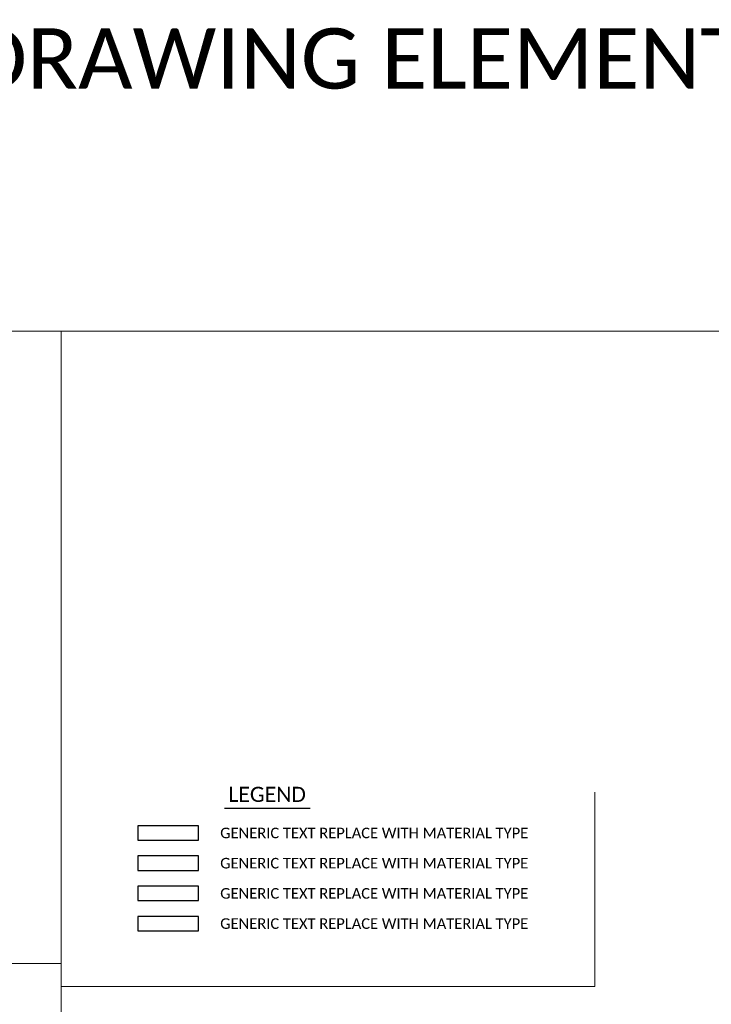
# Model space of a CAD drawing. Extents: x 3480 to 4622, y 4336 to 4703.
# Tile 26 of 33: x 4079 to 4124, y 4632 to 4697. Entities that reach past the tile are written whole.
import ezdxf

# ---------------------------------------------------------------- set-up
doc = ezdxf.new("R2010")
doc.units = 0
doc.header["$MEASUREMENT"] = 0
doc.set_wipeout_variables(frame=1)
doc.layers.add('P_MISC', color=7, linetype='Continuous', lineweight=25)
doc.layers.add('P_MISC_TYPS', color=7, linetype='Continuous', lineweight=25)
doc.layers.add('P_MISC_NoPlot', color=7, linetype='Continuous', lineweight=18, plot=False)
doc.layers.add('P_MISC_TXT', color=7, linetype='Continuous')
doc.styles.add('CalibriLight', font='calibril.ttf')

# ---------------------------------------------------------------- blocks, each defined once
blk = doc.blocks.new('Legend blanks')
at = {"layer": 'P_MISC_TYPS'}
blk.add_line((-0.2843, 0), (0.2843, 0), dxfattribs=at)
for points in [[(-0.8565, -0.2129), (-0.4565, -0.2129), (-0.4565, -0.1174), (-0.8565, -0.1174)], [(-0.8565, -0.4129), (-0.4565, -0.4129), (-0.4565, -0.3174), (-0.8565, -0.3174)], [(-0.8565, -0.6129), (-0.4565, -0.6129), (-0.4565, -0.5174), (-0.8565, -0.5174)], [(-0.8565, -0.8129), (-0.4565, -0.8129), (-0.4565, -0.7174), (-0.8565, -0.7174)]]:
    blk.add_lwpolyline(points, close=True, dxfattribs=at)
at = {"layer": 'P_MISC_TXT', "style": 'CalibriLight'}
blk.add_text('LEGEND', height=0.1, dxfattribs=at).set_placement((-0.257, 0.0406))
at = {"layer": 'P_MISC_TYPS', "style": 'CalibriLight'}
for p in [(-0.3119, -0.2), (-0.3119, -0.4), (-0.3119, -0.6), (-0.3119, -0.8)]:
    blk.add_text('GENERIC TEXT REPLACE WITH MATERIAL TYPE', height=0.07, dxfattribs=at).set_placement(p)
blk = doc.blocks.new('BLOCK-Typicals-existing and proposed w wipeout')
at = {"lineweight": -2}
e = blk.add_wipeout([(6.12, 90.27), (126.09, 90.27), (126.09, 3.5), (6.12, 3.5)], dxfattribs=at)
e.dxf.layer = 'P_MISC'
e.dxf.unprotected_set("ltscale", 0)

msp = doc.modelspace()

# ---------------------------------------------------------------- linework, layer by layer
at = {"layer": 'P_MISC_NoPlot', "flags": 128}
for points in [[(4081.427, 4633.262), (4081.427, 4676.645)], [(4019.255, 4634.79), (4081.427, 4634.79)], [(4081.427, 4633.262), (4081.427, 4579.145)]]:
    msp.add_lwpolyline(points, dxfattribs=at)

# ---------------------------------------------------------------- block references
at = {"xscale": 10, "yscale": 10, "zscale": 10}
msp.add_blockref('Legend blanks', (4095.078, 4645.076), dxfattribs=at)
at = {"layer": 'P_MISC_TYPS', "xscale": 0.5, "yscale": 0.5, "zscale": 0.5}
msp.add_blockref('BLOCK-Typicals-existing and proposed w wipeout', (4113.712, 4631.511), dxfattribs=at)

# ---------------------------------------------------------------- texts
at = {"layer": 'P_MISC_TXT', "insert": (4098.282, 4694.689), "char_height": 4, "width": 150.48487, "attachment_point": 5, "style": 'CalibriLight'}
msp.add_mtext('TYPICAL SECTION DRAWING ELEMENTS FOR DISPLAYS', dxfattribs=at)

# ---------------------------------------------------------------- next in the draw order: linework, layer by layer
at = {"layer": 'P_MISC_NoPlot'}
msp.add_lwpolyline([(4019.255, 4676.645), (4176.755, 4676.645), (4176.755, 4579.145), (4019.255, 4579.145)], close=True, dxfattribs=at)
at = {"layer": 'P_MISC_NoPlot', "flags": 128}
msp.add_lwpolyline([(4081.427, 4633.262), (4116.769, 4633.262), (4116.769, 4646.125)], dxfattribs=at)

doc.saveas('drawing.dxf')
